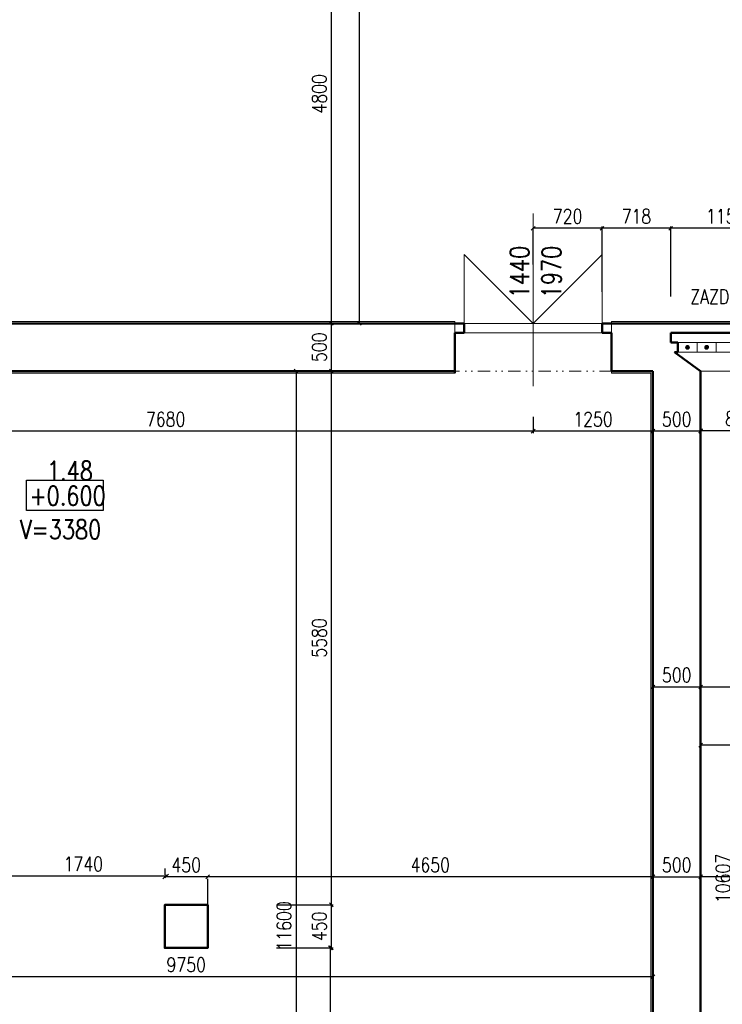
# Model space of a CAD drawing. Header units: millimetres. Extents: x -238874 to 551972, y -298952 to 658415.
# Tile 136 of 256: x 62133 to 69474, y 80360 to 90655. Entities that reach past the tile are written whole.
import ezdxf

# ---------------------------------------------------------------- set-up
doc = ezdxf.new("R2010")
doc.units = ezdxf.units.MM
doc.header["$LTSCALE"] = 20
doc.linetypes.add('DIVIDE2', pattern=[15.875, 6.35, -3.175, 0, -3.175, 0, -3.175])
for name, color, linetype, lineweight in [('CKTEXTY_MALE', 140, 'Continuous', 18), ('NOSNÉ', 8, 'Continuous', 50), ('PRUCHODY', 7, 'Continuous', 18)]:
    doc.layers.add(name, color=color, linetype=linetype, lineweight=lineweight)
doc.layers.add('CZ', color=255, linetype='Continuous')
doc.layers.add('KOTY', color=8, linetype='Continuous')
doc.styles.add('SIMPLEX', font='SIMPLEX.shx', dxfattribs={"width": 0.8, "bigfont": 'CAD13.shx'})
doc.styles.get("Standard").update_dxf_attribs({"font": 'simplex.shx', "width": 0.8})
doc.dimstyles.new('CKA', dxfattribs={"dimtxt": 200, "dimasz": 40, "dimexe": 20, "dimexo": 0.2, "dimgap": 50, "dimtad": 1, "dimdec": 0, "dimrnd": 1, "dimzin": 0, "dimdsep": 46, "dimtxsty": 'Standard', "dimblk1": 'OBLIQUE', "dimblk2": 'OBLIQUE', "dimsah": 1, "dimcen": 0.09, "dimclrd": 253, "dimclre": 253, "dimclrt": 253, "dimadec": 0, "dimazin": 0, "dimtfac": 1, "dimtdec": 0, "dimtix": 1, "dimtmove": 2, "dimatfit": 3, "dimfxl": 1, "dimtolj": 1, "dimtzin": 0, "dimarcsym": 0})

# ---------------------------------------------------------------- blocks, each defined once
blk = doc.blocks.new('_OBLIQUE')
at = {"color": 0, "linetype": 'ByBlock'}
blk.add_line((-0.5, -0.5), (0.5, 0.5), dxfattribs=at)
blk = doc.blocks.new('*D680')
at = {"layer": 'DEFPOINTS', "color": 0, "transparency": 16777216}
for p in [(65337, 92280), (65389, 87480), (65389, 87480)]:
    blk.add_point(p, dxfattribs=at)
at = {"layer": 'KOTY', "lineweight": -2, "transparency": 16777216}
for p, q in [((65389, 92280), (65389, 87480)), ((65770, 87480), (65409, 87480))]:
    blk.add_line(p, q, dxfattribs=at)
at = {"layer": 'KOTY', "lineweight": -2, "transparency": 16777216, "xscale": 40, "yscale": 40, "zscale": 40}
for p, rotation in [((65389, 92280), 90), ((65389, 87480), 270)]:
    blk.add_blockref('_OBLIQUE', p, dxfattribs=dict(at, rotation=rotation))
at = {"layer": 'KOTY', "transparency": 16777216, "insert": (65264, 89880), "char_height": 150, "attachment_point": 5, "rotation": 90, "style": 'SIMPLEX'}
blk.add_mtext('\\A1;4800', dxfattribs=at)
blk = doc.blocks.new('*D681')
at = {"layer": 'DEFPOINTS', "color": 0, "transparency": 16777216}
for p in [(65164, 97720), (65164, 87480), (65681, 87480)]:
    blk.add_point(p, dxfattribs=at)
at = {"layer": 'KOTY', "lineweight": -2, "transparency": 16777216}
for p, q in [((65681, 97720), (65681, 87480)), ((65545, 87480), (65701, 87480))]:
    blk.add_line(p, q, dxfattribs=at)
at = {"layer": 'KOTY', "lineweight": -2, "transparency": 16777216, "xscale": 40, "yscale": 40, "zscale": 40}
for p, rotation in [((65681, 97720), 90), ((65681, 87480), 270)]:
    blk.add_blockref('_OBLIQUE', p, dxfattribs=dict(at, rotation=rotation))
at = {"layer": 'KOTY', "transparency": 16777216, "insert": (65556, 92600), "char_height": 150, "attachment_point": 5, "rotation": 90, "style": 'SIMPLEX'}
blk.add_mtext('\\A1;10240', dxfattribs=at)
blk = doc.blocks.new('*D682')
at = {"layer": 'DEFPOINTS', "color": 0, "transparency": 16777216}
for p in [(69248, 84497), (83148, 84497), (69248, 83069)]:
    blk.add_point(p, dxfattribs=at)
at = {"layer": 'KOTY', "lineweight": -2, "transparency": 16777216}
for p, q in [((69248, 84116), (69248, 83049)), ((83148, 83069), (69248, 83069))]:
    blk.add_line(p, q, dxfattribs=at)
at = {"layer": 'KOTY', "lineweight": -2, "transparency": 16777216, "xscale": 40, "yscale": 40, "zscale": 40, "rotation": 180}
blk.add_blockref('_OBLIQUE', (69248, 83069), dxfattribs=at)
at = {"layer": 'KOTY', "lineweight": -2, "transparency": 16777216, "xscale": 40, "yscale": 40, "zscale": 40}
blk.add_blockref('_OBLIQUE', (83148, 83069), dxfattribs=at)
at = {"layer": 'KOTY', "transparency": 16777216, "insert": (76198, 83194), "char_height": 150, "attachment_point": 5, "style": 'SIMPLEX'}
blk.add_mtext('\\A1;13900', dxfattribs=at)
blk = doc.blocks.new('*D685')
at = {"layer": 'DEFPOINTS', "color": 0, "transparency": 16777216}
for p in [(69248, 81751), (69248, 81693), (72958, 78344)]:
    blk.add_point(p, dxfattribs=at)
at = {"layer": 'KOTY', "lineweight": -2, "transparency": 16777216}
for p, q in [((72958, 81693), (69248, 81693)), ((69248, 81370), (69248, 81673))]:
    blk.add_line(p, q, dxfattribs=at)
at = {"layer": 'KOTY', "lineweight": -2, "transparency": 16777216, "xscale": 40, "yscale": 40, "zscale": 40, "rotation": 180}
blk.add_blockref('_OBLIQUE', (69248, 81693), dxfattribs=at)
at = {"layer": 'KOTY', "lineweight": -2, "transparency": 16777216, "xscale": 40, "yscale": 40, "zscale": 40}
blk.add_blockref('_OBLIQUE', (72958, 81693), dxfattribs=at)
at = {"layer": 'KOTY', "transparency": 16777216, "insert": (71103, 81818), "char_height": 150, "attachment_point": 5, "style": 'SIMPLEX'}
blk.add_mtext('\\A1;3710', dxfattribs=at)
blk = doc.blocks.new('*D1030')
at = {"layer": 'DEFPOINTS', "color": 0, "transparency": 16777216}
for p in [(69010, 86980), (69010, 76373), (69605, 76373)]:
    blk.add_point(p, dxfattribs=at)
at = {"layer": 'KOTY', "lineweight": -2, "transparency": 16777216}
for p, q in [((69605, 86980), (69605, 76373)), ((69391, 76373), (69625, 76373))]:
    blk.add_line(p, q, dxfattribs=at)
at = {"layer": 'KOTY', "lineweight": -2, "transparency": 16777216, "xscale": 40, "yscale": 40, "zscale": 40}
for p, rotation in [((69605, 86980), 90), ((69605, 76373), 270)]:
    blk.add_blockref('_OBLIQUE', p, dxfattribs=dict(at, rotation=rotation))
at = {"layer": 'KOTY', "transparency": 16777216, "insert": (69480, 81676), "char_height": 150, "attachment_point": 5, "rotation": 90, "style": 'SIMPLEX'}
blk.add_mtext('\\A1;10607', dxfattribs=at)
blk = doc.blocks.new('*D1031')
at = {"layer": 'DEFPOINTS', "color": 0, "transparency": 16777216}
for p in [(64098, 80950), (64098, 76580), (65378, 76580)]:
    blk.add_point(p, dxfattribs=at)
at = {"layer": 'KOTY', "lineweight": -2, "transparency": 16777216}
for p, q in [((65378, 80950), (65378, 76580)), ((64479, 76580), (65398, 76580))]:
    blk.add_line(p, q, dxfattribs=at)
at = {"layer": 'KOTY', "lineweight": -2, "transparency": 16777216, "xscale": 40, "yscale": 40, "zscale": 40}
for p, rotation in [((65378, 80950), 90), ((65378, 76580), 270)]:
    blk.add_blockref('_OBLIQUE', p, dxfattribs=dict(at, rotation=rotation))
at = {"layer": 'KOTY', "transparency": 16777216, "insert": (65253, 78765), "char_height": 150, "attachment_point": 5, "rotation": 90, "style": 'SIMPLEX'}
blk.add_mtext('\\A1;4370', dxfattribs=at)
blk = doc.blocks.new('*D1032')
at = {"layer": 'DEFPOINTS', "color": 0, "transparency": 16777216}
for p in [(61081, 86980), (61081, 75380), (65021, 75380)]:
    blk.add_point(p, dxfattribs=at)
at = {"layer": 'KOTY', "lineweight": -2, "transparency": 16777216}
for p, q in [((65021, 86980), (65021, 75380)), ((61462, 75380), (65041, 75380))]:
    blk.add_line(p, q, dxfattribs=at)
at = {"layer": 'KOTY', "lineweight": -2, "transparency": 16777216, "xscale": 40, "yscale": 40, "zscale": 40}
for p, rotation in [((65021, 86980), 90), ((65021, 75380), 270)]:
    blk.add_blockref('_OBLIQUE', p, dxfattribs=dict(at, rotation=rotation))
at = {"layer": 'KOTY', "transparency": 16777216, "insert": (64896, 81180), "char_height": 150, "attachment_point": 5, "rotation": 90, "style": 'SIMPLEX'}
blk.add_mtext('\\A1;11600', dxfattribs=at)
blk = doc.blocks.new('*D1115')
at = {"layer": 'DEFPOINTS', "color": 0, "transparency": 16777216}
for p in [(59818, 86980), (67498, 86881), (59818, 86353)]:
    blk.add_point(p, dxfattribs=at)
at = {"layer": 'KOTY', "lineweight": -2, "transparency": 16777216}
for p, q in [((59818, 86599), (59818, 86333)), ((67498, 86353), (59818, 86353))]:
    blk.add_line(p, q, dxfattribs=at)
at = {"layer": 'KOTY', "lineweight": -2, "transparency": 16777216, "xscale": 40, "yscale": 40, "zscale": 40, "rotation": 180}
blk.add_blockref('_OBLIQUE', (59818, 86353), dxfattribs=at)
at = {"layer": 'KOTY', "lineweight": -2, "transparency": 16777216, "xscale": 40, "yscale": 40, "zscale": 40}
blk.add_blockref('_OBLIQUE', (67498, 86353), dxfattribs=at)
at = {"layer": 'KOTY', "transparency": 16777216, "insert": (63658, 86478), "char_height": 150, "attachment_point": 5, "style": 'SIMPLEX'}
blk.add_mtext('\\A1;7680', dxfattribs=at)
blk = doc.blocks.new('*D1117')
at = {"layer": 'DEFPOINTS', "color": 0, "transparency": 16777216}
for p in [(58998, 83641), (68748, 83641), (58998, 80648)]:
    blk.add_point(p, dxfattribs=at)
at = {"layer": 'KOTY', "lineweight": -2, "transparency": 16777216}
for p, q in [((58998, 83260), (58998, 80628)), ((68748, 80648), (58998, 80648))]:
    blk.add_line(p, q, dxfattribs=at)
at = {"layer": 'KOTY', "lineweight": -2, "transparency": 16777216, "xscale": 40, "yscale": 40, "zscale": 40, "rotation": 180}
blk.add_blockref('_OBLIQUE', (58998, 80648), dxfattribs=at)
at = {"layer": 'KOTY', "lineweight": -2, "transparency": 16777216, "xscale": 40, "yscale": 40, "zscale": 40}
blk.add_blockref('_OBLIQUE', (68748, 80648), dxfattribs=at)
at = {"layer": 'KOTY', "transparency": 16777216, "insert": (63873, 80773), "char_height": 150, "attachment_point": 5, "style": 'SIMPLEX'}
blk.add_mtext('\\A1;9750', dxfattribs=at)
blk = doc.blocks.new('*D1147')
at = {"layer": 'DEFPOINTS', "color": 0, "transparency": 16777216}
for p in [(65389, 86980), (64437, 81400), (65389, 81400)]:
    blk.add_point(p, dxfattribs=at)
at = {"layer": 'KOTY', "lineweight": -2, "transparency": 16777216}
for p, q in [((65389, 86980), (65389, 81400)), ((64818, 81400), (65409, 81400))]:
    blk.add_line(p, q, dxfattribs=at)
at = {"layer": 'KOTY', "lineweight": -2, "transparency": 16777216, "xscale": 40, "yscale": 40, "zscale": 40}
for p, rotation in [((65389, 86980), 90), ((65389, 81400), 270)]:
    blk.add_blockref('_OBLIQUE', p, dxfattribs=dict(at, rotation=rotation))
at = {"layer": 'KOTY', "transparency": 16777216, "insert": (65264, 84190), "char_height": 150, "attachment_point": 5, "rotation": 90, "style": 'SIMPLEX'}
blk.add_mtext('\\A1;5580', dxfattribs=at)
blk = doc.blocks.new('*D1148')
at = {"layer": 'DEFPOINTS', "color": 0, "transparency": 16777216}
for p in [(64098, 81780), (68748, 81780), (64098, 81693)]:
    blk.add_point(p, dxfattribs=at)
at = {"layer": 'KOTY', "lineweight": -2, "transparency": 16777216}
for p, q in [((68748, 81693), (64098, 81693)), ((64098, 81399), (64098, 81673))]:
    blk.add_line(p, q, dxfattribs=at)
at = {"layer": 'KOTY', "lineweight": -2, "transparency": 16777216, "xscale": 40, "yscale": 40, "zscale": 40, "rotation": 180}
blk.add_blockref('_OBLIQUE', (64098, 81693), dxfattribs=at)
at = {"layer": 'KOTY', "lineweight": -2, "transparency": 16777216, "xscale": 40, "yscale": 40, "zscale": 40}
blk.add_blockref('_OBLIQUE', (68748, 81693), dxfattribs=at)
at = {"layer": 'KOTY', "transparency": 16777216, "insert": (66423, 81818), "char_height": 150, "attachment_point": 5, "style": 'SIMPLEX'}
blk.add_mtext('\\A1;4650', dxfattribs=at)
blk = doc.blocks.new('*D1149')
at = {"layer": 'DEFPOINTS', "color": 0, "transparency": 16777216}
for p in [(64437, 81400), (64437, 80950), (65389, 80950)]:
    blk.add_point(p, dxfattribs=at)
at = {"layer": 'KOTY', "lineweight": -2, "transparency": 16777216}
for p, q in [((65389, 81400), (65389, 80950)), ((64818, 80950), (65409, 80950))]:
    blk.add_line(p, q, dxfattribs=at)
at = {"layer": 'KOTY', "lineweight": -2, "transparency": 16777216, "xscale": 40, "yscale": 40, "zscale": 40}
for p, rotation in [((65389, 81400), 90), ((65389, 80950), 270)]:
    blk.add_blockref('_OBLIQUE', p, dxfattribs=dict(at, rotation=rotation))
at = {"layer": 'KOTY', "transparency": 16777216, "insert": (65264, 81175), "char_height": 150, "attachment_point": 5, "rotation": 90, "style": 'SIMPLEX'}
blk.add_mtext('\\A1;450', dxfattribs=at)
blk = doc.blocks.new('*D1150')
at = {"layer": 'DEFPOINTS', "color": 0, "transparency": 16777216}
for p in [(64098, 81780), (63648, 81693), (63648, 81400)]:
    blk.add_point(p, dxfattribs=at)
at = {"layer": 'KOTY', "lineweight": -2, "transparency": 16777216}
for p, q in [((63648, 81781), (63648, 81713)), ((64098, 81693), (63648, 81693))]:
    blk.add_line(p, q, dxfattribs=at)
at = {"layer": 'KOTY', "lineweight": -2, "transparency": 16777216, "xscale": 40, "yscale": 40, "zscale": 40, "rotation": 180}
blk.add_blockref('_OBLIQUE', (63648, 81693), dxfattribs=at)
at = {"layer": 'KOTY', "lineweight": -2, "transparency": 16777216, "xscale": 40, "yscale": 40, "zscale": 40}
blk.add_blockref('_OBLIQUE', (64098, 81693), dxfattribs=at)
at = {"layer": 'KOTY', "transparency": 16777216, "insert": (63873, 81818), "char_height": 150, "attachment_point": 5, "style": 'SIMPLEX'}
blk.add_mtext('\\A1;450', dxfattribs=at)
blk = doc.blocks.new('*D1151')
at = {"layer": 'DEFPOINTS', "color": 0, "transparency": 16777216}
for p in [(61928, 81713), (61928, 81701), (63668, 81713)]:
    blk.add_point(p, dxfattribs=at)
at = {"layer": 'KOTY', "lineweight": -2, "transparency": 16777216}
for p, q in [((63668, 81701), (61928, 81701)), ((61928, 81332), (61928, 81681))]:
    blk.add_line(p, q, dxfattribs=at)
at = {"layer": 'KOTY', "lineweight": -2, "transparency": 16777216, "xscale": 40, "yscale": 40, "zscale": 40, "rotation": 180}
blk.add_blockref('_OBLIQUE', (61928, 81701), dxfattribs=at)
at = {"layer": 'KOTY', "lineweight": -2, "transparency": 16777216, "xscale": 40, "yscale": 40, "zscale": 40}
blk.add_blockref('_OBLIQUE', (63668, 81701), dxfattribs=at)
at = {"layer": 'KOTY', "transparency": 16777216, "insert": (62798, 81826), "char_height": 150, "attachment_point": 5, "style": 'SIMPLEX'}
blk.add_mtext('\\A1;1740', dxfattribs=at)
blk = doc.blocks.new('*D1152')
at = {"layer": 'DEFPOINTS', "color": 0, "transparency": 16777216}
for p in [(68748, 81780), (69248, 81780), (69248, 81693)]:
    blk.add_point(p, dxfattribs=at)
at = {"layer": 'KOTY', "lineweight": -2, "transparency": 16777216}
for p, q in [((68748, 81693), (69248, 81693)), ((69248, 81399), (69248, 81673))]:
    blk.add_line(p, q, dxfattribs=at)
at = {"layer": 'KOTY', "lineweight": -2, "transparency": 16777216, "xscale": 40, "yscale": 40, "zscale": 40, "rotation": 180}
blk.add_blockref('_OBLIQUE', (68748, 81693), dxfattribs=at)
at = {"layer": 'KOTY', "lineweight": -2, "transparency": 16777216, "xscale": 40, "yscale": 40, "zscale": 40}
blk.add_blockref('_OBLIQUE', (69248, 81693), dxfattribs=at)
at = {"layer": 'KOTY', "transparency": 16777216, "insert": (68998, 81818), "char_height": 150, "attachment_point": 5, "style": 'SIMPLEX'}
blk.add_mtext('\\A1;500', dxfattribs=at)
blk = doc.blocks.new('*D1154')
at = {"layer": 'DEFPOINTS', "color": 0, "transparency": 16777216}
for p in [(70828, 83926), (69248, 83677), (69248, 83677)]:
    blk.add_point(p, dxfattribs=at)
at = {"layer": 'KOTY', "lineweight": -2, "transparency": 16777216}
for p, q in [((69248, 84058), (69248, 83697)), ((70828, 83677), (69248, 83677))]:
    blk.add_line(p, q, dxfattribs=at)
at = {"layer": 'KOTY', "lineweight": -2, "transparency": 16777216, "xscale": 40, "yscale": 40, "zscale": 40, "rotation": 180}
blk.add_blockref('_OBLIQUE', (69248, 83677), dxfattribs=at)
at = {"layer": 'KOTY', "lineweight": -2, "transparency": 16777216, "xscale": 40, "yscale": 40, "zscale": 40}
blk.add_blockref('_OBLIQUE', (70828, 83677), dxfattribs=at)
at = {"layer": 'KOTY', "transparency": 16777216, "insert": (70038, 83802), "char_height": 150, "attachment_point": 5, "style": 'SIMPLEX'}
blk.add_mtext('\\A1;1580', dxfattribs=at)
blk = doc.blocks.new('*D1155')
at = {"layer": 'DEFPOINTS', "color": 0, "transparency": 16777216}
for p in [(68748, 83677), (68748, 83677), (69248, 83677)]:
    blk.add_point(p, dxfattribs=at)
at = {"layer": 'KOTY', "lineweight": -2, "transparency": 16777216}
for p, q in [((69248, 83677), (68748, 83677)), ((68748, 83296), (68748, 83657))]:
    blk.add_line(p, q, dxfattribs=at)
at = {"layer": 'KOTY', "lineweight": -2, "transparency": 16777216, "xscale": 40, "yscale": 40, "zscale": 40, "rotation": 180}
blk.add_blockref('_OBLIQUE', (68748, 83677), dxfattribs=at)
at = {"layer": 'KOTY', "lineweight": -2, "transparency": 16777216, "xscale": 40, "yscale": 40, "zscale": 40}
blk.add_blockref('_OBLIQUE', (69248, 83677), dxfattribs=at)
at = {"layer": 'KOTY', "transparency": 16777216, "insert": (68998, 83802), "char_height": 150, "attachment_point": 5, "style": 'SIMPLEX'}
blk.add_mtext('\\A1;500', dxfattribs=at)
blk = doc.blocks.new('*D1156')
at = {"layer": 'DEFPOINTS', "color": 0, "transparency": 16777216}
for p in [(65389, 87480), (65389, 86980), (65389, 86980)]:
    blk.add_point(p, dxfattribs=at)
at = {"layer": 'KOTY', "lineweight": -2, "transparency": 16777216}
for p, q in [((65389, 87480), (65389, 86980)), ((65008, 86980), (65369, 86980))]:
    blk.add_line(p, q, dxfattribs=at)
at = {"layer": 'KOTY', "lineweight": -2, "transparency": 16777216, "xscale": 40, "yscale": 40, "zscale": 40}
for p, rotation in [((65389, 87480), 90), ((65389, 86980), 270)]:
    blk.add_blockref('_OBLIQUE', p, dxfattribs=dict(at, rotation=rotation))
at = {"layer": 'KOTY', "transparency": 16777216, "insert": (65264, 87230), "char_height": 150, "attachment_point": 5, "rotation": 90, "style": 'SIMPLEX'}
blk.add_mtext('\\A1;500', dxfattribs=at)
blk = doc.blocks.new('*D1160')
at = {"layer": 'DEFPOINTS', "color": 0, "transparency": 16777216}
for p in [(69248, 86980), (70068, 86980), (69248, 86357)]:
    blk.add_point(p, dxfattribs=at)
at = {"layer": 'KOTY', "lineweight": -2, "transparency": 16777216}
for p, q in [((69248, 86599), (69248, 86337)), ((70068, 86357), (69248, 86357))]:
    blk.add_line(p, q, dxfattribs=at)
at = {"layer": 'KOTY', "lineweight": -2, "transparency": 16777216, "xscale": 40, "yscale": 40, "zscale": 40, "rotation": 180}
blk.add_blockref('_OBLIQUE', (69248, 86357), dxfattribs=at)
at = {"layer": 'KOTY', "lineweight": -2, "transparency": 16777216, "xscale": 40, "yscale": 40, "zscale": 40}
blk.add_blockref('_OBLIQUE', (70068, 86357), dxfattribs=at)
at = {"layer": 'KOTY', "transparency": 16777216, "insert": (69658, 86482), "char_height": 150, "attachment_point": 5, "style": 'SIMPLEX'}
blk.add_mtext('\\A1;820', dxfattribs=at)
blk = doc.blocks.new('*D1164')
at = {"layer": 'DEFPOINTS', "color": 0, "transparency": 16777216}
for p in [(68748, 86980), (69248, 86980), (68748, 86353)]:
    blk.add_point(p, dxfattribs=at)
at = {"layer": 'KOTY', "lineweight": -2, "transparency": 16777216}
for p, q in [((68748, 86599), (68748, 86333)), ((69248, 86353), (68748, 86353))]:
    blk.add_line(p, q, dxfattribs=at)
at = {"layer": 'KOTY', "lineweight": -2, "transparency": 16777216, "xscale": 40, "yscale": 40, "zscale": 40, "rotation": 180}
blk.add_blockref('_OBLIQUE', (68748, 86353), dxfattribs=at)
at = {"layer": 'KOTY', "lineweight": -2, "transparency": 16777216, "xscale": 40, "yscale": 40, "zscale": 40}
blk.add_blockref('_OBLIQUE', (69248, 86353), dxfattribs=at)
at = {"layer": 'KOTY', "transparency": 16777216, "insert": (68998, 86478), "char_height": 150, "attachment_point": 5, "style": 'SIMPLEX'}
blk.add_mtext('\\A1;500', dxfattribs=at)
blk = doc.blocks.new('*D1165')
at = {"layer": 'DEFPOINTS', "color": 0, "transparency": 16777216}
for p in [(68748, 86980), (67498, 86881), (67498, 86353)]:
    blk.add_point(p, dxfattribs=at)
at = {"layer": 'KOTY', "lineweight": -2, "transparency": 16777216}
for p, q in [((67498, 86501), (67498, 86333)), ((68748, 86353), (67498, 86353))]:
    blk.add_line(p, q, dxfattribs=at)
at = {"layer": 'KOTY', "lineweight": -2, "transparency": 16777216, "xscale": 40, "yscale": 40, "zscale": 40, "rotation": 180}
blk.add_blockref('_OBLIQUE', (67498, 86353), dxfattribs=at)
at = {"layer": 'KOTY', "lineweight": -2, "transparency": 16777216, "xscale": 40, "yscale": 40, "zscale": 40}
blk.add_blockref('_OBLIQUE', (68748, 86353), dxfattribs=at)
at = {"layer": 'KOTY', "transparency": 16777216, "insert": (68123, 86478), "char_height": 150, "attachment_point": 5, "style": 'SIMPLEX'}
blk.add_mtext('\\A1;1250', dxfattribs=at)
blk = doc.blocks.new('*D1167')
at = {"layer": 'DEFPOINTS', "color": 0, "transparency": 16777216}
for p in [(68935, 88474), (70085, 87480), (68935, 87380)]:
    blk.add_point(p, dxfattribs=at)
at = {"layer": 'KOTY', "lineweight": -2, "transparency": 16777216}
for p, q in [((68935, 87761), (68935, 88494)), ((70085, 88474), (68935, 88474))]:
    blk.add_line(p, q, dxfattribs=at)
at = {"layer": 'KOTY', "lineweight": -2, "transparency": 16777216, "xscale": 40, "yscale": 40, "zscale": 40, "rotation": 180}
blk.add_blockref('_OBLIQUE', (68935, 88474), dxfattribs=at)
at = {"layer": 'KOTY', "lineweight": -2, "transparency": 16777216, "xscale": 40, "yscale": 40, "zscale": 40}
blk.add_blockref('_OBLIQUE', (70085, 88474), dxfattribs=at)
at = {"layer": 'KOTY', "transparency": 16777216, "insert": (69510, 88599), "char_height": 150, "attachment_point": 5, "style": 'SIMPLEX'}
blk.add_mtext('\\A1;1150', dxfattribs=at)
blk = doc.blocks.new('*D1168')
at = {"layer": 'DEFPOINTS', "color": 0, "transparency": 16777216}
for p in [(68218, 88474), (68218, 87430), (68935, 87380)]:
    blk.add_point(p, dxfattribs=at)
at = {"layer": 'KOTY', "lineweight": -2, "transparency": 16777216}
for p, q in [((68218, 87811), (68218, 88494)), ((68935, 88474), (68218, 88474))]:
    blk.add_line(p, q, dxfattribs=at)
at = {"layer": 'KOTY', "lineweight": -2, "transparency": 16777216, "xscale": 40, "yscale": 40, "zscale": 40, "rotation": 180}
blk.add_blockref('_OBLIQUE', (68218, 88474), dxfattribs=at)
at = {"layer": 'KOTY', "lineweight": -2, "transparency": 16777216, "xscale": 40, "yscale": 40, "zscale": 40}
blk.add_blockref('_OBLIQUE', (68935, 88474), dxfattribs=at)
at = {"layer": 'KOTY', "transparency": 16777216, "insert": (68577, 88599), "char_height": 150, "attachment_point": 5, "style": 'SIMPLEX'}
blk.add_mtext('\\A1;718', dxfattribs=at)
blk = doc.blocks.new('*D1169')
at = {"layer": 'DEFPOINTS', "color": 0, "transparency": 16777216}
for p in [(67498, 88474), (67498, 88474), (68218, 87430)]:
    blk.add_point(p, dxfattribs=at)
at = {"layer": 'KOTY', "lineweight": -2, "transparency": 16777216}
for p, q in [((68218, 88474), (67498, 88474)), ((67498, 88094), (67498, 88454))]:
    blk.add_line(p, q, dxfattribs=at)
at = {"layer": 'KOTY', "lineweight": -2, "transparency": 16777216, "xscale": 40, "yscale": 40, "zscale": 40, "rotation": 180}
blk.add_blockref('_OBLIQUE', (67498, 88474), dxfattribs=at)
at = {"layer": 'KOTY', "lineweight": -2, "transparency": 16777216, "xscale": 40, "yscale": 40, "zscale": 40}
blk.add_blockref('_OBLIQUE', (68218, 88474), dxfattribs=at)
at = {"layer": 'KOTY', "transparency": 16777216, "insert": (67858, 88599), "char_height": 150, "attachment_point": 5, "style": 'SIMPLEX'}
blk.add_mtext('\\A1;720', dxfattribs=at)

msp = doc.modelspace()

# ---------------------------------------------------------------- hatches: boundary and pattern name
at = {"layer": 'PRUCHODY'}
for points in [[(69090.462, 87230.047, 1), (69130.462, 87230.047, 1)], [(69290.462, 87230.047, 1), (69330.462, 87230.047, 1)]]:
    msp.add_hatch(color=256, dxfattribs=at).paths.add_polyline_path(points)

# ---------------------------------------------------------------- linework, layer by layer
at = {"layer": 'CZ', "color": 7}
msp.add_lwpolyline([(62205.95, 85839.782), (63004.976, 85839.782), (63004.976, 85523.845), (62205.95, 85523.845)], close=True, dxfattribs=at)
at = {"layer": 'NOSNÉ'}
for p, q in [((66777.962, 87480.047), (60537.962, 87480.047)), ((66777.962, 87480.047), (66777.962, 87380.047)), ((68217.962, 87480.047), (68217.962, 87380.047)), ((68935.462, 87480.047), (68217.962, 87480.047)), ((70085.462, 87480.047), (68935.462, 87480.047)), ((66677.962, 86960.047), (66677.962, 87380.047)), ((66777.962, 87380.047), (66677.962, 87380.047)), ((68217.962, 87380.047), (68317.962, 87380.047)), ((68317.962, 86980.047), (68317.962, 87380.047)), ((68935.462, 87280.047), (68935.462, 87380.047)), ((70085.462, 87380.047), (68935.462, 87380.047)), ((69010.462, 87280.047), (68935.462, 87280.047)), ((69010.462, 87180.047), (69010.462, 87280.047)), ((68975.462, 87180.047), (69247.962, 86980.047)), ((68975.462, 87180.047), (69010.462, 87180.047)), ((60637.962, 86980.047), (66677.962, 86980.047)), ((68317.962, 86980.047), (68747.962, 86980.047)), ((68747.962, 76580.047), (68747.962, 86980.047)), ((69247.962, 76372.941), (69247.962, 86980.047))]:
    msp.add_line(p, q, dxfattribs=at)
msp.add_lwpolyline([(64097.962, 81400.047), (63647.962, 81400.047), (63647.962, 80950.047), (64097.962, 80950.047)], close=True, dxfattribs=at)
at = {"layer": 'PRUCHODY'}
for p, q in [((67497.962, 86824.637), (67497.962, 88628.31)), ((67497.962, 87480.047), (66777.962, 88200.047)), ((66777.962, 87480.047), (66777.962, 88200.047)), ((68217.962, 88200.047), (67497.962, 87480.047)), ((68217.962, 87480.047), (68217.962, 88200.047)), ((62627.962, 87500.047), (60637.962, 87500.047)), ((66677.962, 87500.047), (62627.962, 87500.047)), ((66677.962, 87480.047), (66677.962, 87500.047)), ((66677.962, 87480.047), (66677.962, 87380.047)), ((66777.962, 87480.047), (68217.962, 87480.047)), ((68317.962, 87500.047), (68317.962, 87380.047)), ((70467.962, 87500.047), (68317.962, 87500.047)), ((68217.962, 87380.047), (66777.962, 87380.047)), ((69010.462, 87280.047), (70010.462, 87280.047)), ((69210.462, 87180.047), (69210.462, 87280.047)), ((69410.462, 87180.047), (69410.462, 87280.047)), ((70010.462, 87180.047), (69010.462, 87180.047)), ((60637.962, 86960.047), (66677.962, 86960.047)), ((68317.962, 86960.047), (68317.962, 86980.047)), ((68317.962, 86960.047), (68727.962, 86960.047)), ((68727.962, 76588.332), (68727.962, 86960.047)), ((70067.962, 86980.047), (69247.962, 86980.047))]:
    msp.add_line(p, q, dxfattribs=at)
at = {"layer": 'PRUCHODY', "linetype": 'DIVIDE2'}
msp.add_line((68317.962, 86980.047), (66677.962, 86980.047), dxfattribs=at)
at = {"layer": 'PRUCHODY'}
for centre in [(69110.462, 87230.047), (69310.462, 87230.047)]:
    msp.add_circle(centre, 20, dxfattribs=at)

# ---------------------------------------------------------------- texts
at = {"layer": 'CKTEXTY_MALE', "insert": (69869.987, 87833.982), "char_height": 150, "attachment_point": 3}
msp.add_mtext_dynamic_manual_height_columns('ZAZDĚNO', width=1428.14112, gutter_width=1250, heights=[0], dxfattribs=at)
at = {"layer": 'CZ', "color": 7, "insert": (67256.626, 87742.341), "char_height": 200, "width": 1830.1, "attachment_point": 1, "rotation": 90}
msp.add_mtext('1440\\P1970', dxfattribs=at)
at = {"layer": 'CZ', "color": 7, "char_height": 200, "width": 1830.1, "attachment_point": 1}
for s, insert in [('1.48', (62417.761, 86039.782)), ('+0.600', (62236.785, 85777.961)), ('V=3380', (62135.174, 85425.46))]:
    msp.add_mtext(s, dxfattribs=dict(at, insert=insert))

# ---------------------------------------------------------------- dimensions: what is measured, and where the dimension line sits
at = {"layer": 'KOTY'}
for base, p1, p2, angle, text, picture, middle in [((65680.875, 87480.047), (65164.101, 97720.047), (65164.101, 87480.047), 270, '10240', '*D681', (65555.875, 92600.047)), ((65389.101, 87480.047), (65337.282, 92280.047), (65389.101, 87480.047), 270, '4800', '*D680', (65264.101, 89880.047)), ((65389.101, 86980.047), (65389.101, 87480.047), (65389.101, 86980.047), 270, '500', '*D1156', (65264.101, 87230.047)), ((65021.27, 75380.047), (61081.217, 86980.047), (61081.217, 75380.047), 270, '11600', '*D1032', (64896.27, 81180.047)), ((65389.101, 81400.047), (65389.101, 86980.047), (64437.282, 81400.047), 270, '5580', '*D1147', (65264.101, 84190.047)), ((69605.312, 76372.941), (69010.405, 86980.047), (69010.405, 76372.941), 270, '10607', '*D1030', (69480.312, 81676.494)), ((59817.962, 86353.251), (67497.962, 86881.414), (59817.962, 86980.047), 180, '7680', '*D1115', (63657.962, 86478.251)), ((67497.962, 86353.251), (68747.962, 86980.047), (67497.962, 86881.414), 180, '1250', '*D1165', (68122.962, 86478.251)), ((68747.962, 86353.251), (69247.962, 86980.047), (68747.962, 86980.047), 180, '500', '*D1164', (68997.962, 86478.251)), ((69247.962, 83069.105), (83147.962, 84496.925), (69247.962, 84496.925), 180, '13900', '*D682', (76197.962, 83194.105)), ((69247.962, 83677.036), (70827.962, 83925.548), (69247.962, 83677.036), 180, '1580', '*D1154', (70037.962, 83802.036)), ((68747.962, 83677.036), (69247.962, 83677.036), (68747.962, 83677.036), 180, '500', '*D1155', (68997.962, 83802.036)), ((58997.962, 80647.8), (68747.962, 83641.036), (58997.962, 83641.036), 180, '9750', '*D1117', (63872.962, 80772.8)), ((61927.962, 81700.757), (63667.962, 81713.139), (61927.962, 81713.139), 180, '1740', '*D1151', (62797.962, 81825.757)), ((63647.962, 81693.139), (64097.962, 81780.047), (63647.962, 81400.047), 180, '450', '*D1150', (63872.962, 81818.139)), ((64097.962, 81693.139), (68747.962, 81780.047), (64097.962, 81780.047), 180, '4650', '*D1148', (66422.962, 81818.139)), ((69247.962, 81693.139), (68747.962, 81780.047), (69247.962, 81780.047), 180, '500', '*D1152', (68997.962, 81818.139)), ((65389.101, 80950.047), (64437.282, 81400.047), (64437.282, 80950.047), 270, '450', '*D1149', (65264.101, 81175.047)), ((65378.125, 76580.047), (64097.962, 80950.047), (64097.962, 76580.047), 270, '4370', '*D1031', (65253.125, 78765.047))]:
    dim = msp.add_linear_dim(base=base, p1=p1, p2=p2, angle=angle, text=text, dimstyle='CKA', override={"dimtxt": 150, "dimexo": 380.774374, "dimtxsty": 'SIMPLEX', "dimse1": 1, "dimclrd": 256, "dimclre": 256, "dimclrt": 256}, dxfattribs=at)
    dim.commit()
    dim.dimension.update_dxf_attribs({"geometry": picture, "text_midpoint": middle})
for base, p1, p2, text, picture, middle in [((67497.962, 88474.395), (68217.962, 87430.047), (67497.962, 88474.395), '720', '*D1169', (67857.962, 88599.395)), ((68217.962, 88474.395), (68935.462, 87380.047), (68217.962, 87430.047), '718', '*D1168', (68576.712, 88599.395)), ((68935.462, 88474.395), (70085.462, 87480.047), (68935.462, 87380.047), '1150', '*D1167', (69510.462, 88599.395)), ((69247.962, 86356.928), (70067.962, 86980.047), (69247.962, 86980.047), '820', '*D1160', (69657.962, 86481.928)), ((69247.962, 81693.139), (72957.962, 78344.067), (69247.962, 81750.514), '3710', '*D685', (71102.962, 81818.139))]:
    dim = msp.add_linear_dim(base=base, p1=p1, p2=p2, text=text, dimstyle='CKA', override={"dimtxt": 150, "dimexo": 380.774374, "dimtxsty": 'SIMPLEX', "dimse1": 1, "dimclrd": 256, "dimclre": 256, "dimclrt": 256}, dxfattribs=at)
    dim.commit()
    dim.dimension.update_dxf_attribs({"geometry": picture, "text_midpoint": middle})

doc.saveas('drawing.dxf')
